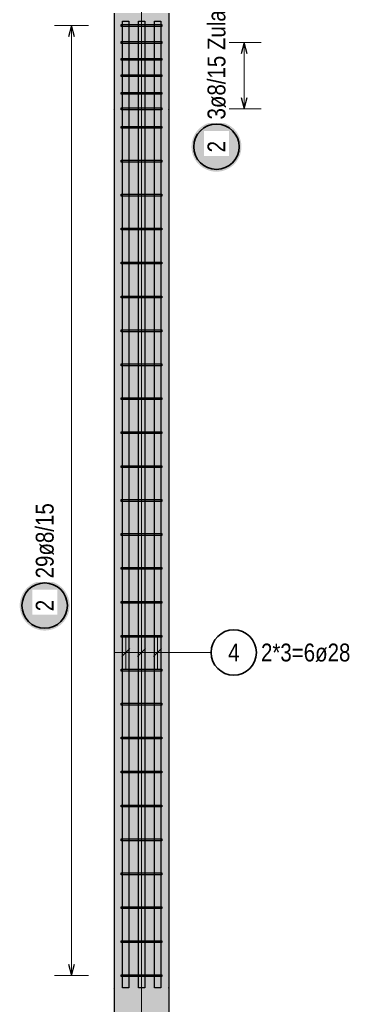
# Model space of a CAD drawing. Header units: millimetres. Extents: x -17.3 to 56.2, y -13.9 to 21.4.
# Tile 15 of 56: x 24.5 to 26, y -11 to -6.6. Entities that reach past the tile are written whole.
import ezdxf

# ---------------------------------------------------------------- set-up
doc = ezdxf.new("R2010")
doc.units = ezdxf.units.MM
for name, color, linetype, lineweight in [('Bewehrung', 7, 'Continuous', 20), ('einlesen aus Plan EG', 7, 'Continuous', 20), ('Geschnittene Kanten', 7, 'Continuous', 20), ('Schraffuren', 7, 'Continuous', 20)]:
    doc.layers.add(name, color=color, linetype=linetype, lineweight=lineweight)
doc.styles.add('Arial Narrow', font='ARIALN.TTF')

msp = doc.modelspace()

# ---------------------------------------------------------------- hatches: boundary and pattern name
at = {"layer": 'Bewehrung', "lineweight": 25, "true_color": 0xffffff}
for points in [[(25.467027, -7.171124), (25.46696, -7.167285), (25.466759, -7.16345), (25.466424, -7.159626), (25.465956, -7.155815), (25.465355, -7.152022), (25.464623, -7.148253), (25.463759, -7.144512), (25.462765, -7.140804), (25.461643, -7.137132), (25.460393, -7.133501), (25.459017, -7.129917), (25.457517, -7.126383), (25.455894, -7.122903), (25.454151, -7.119482), (25.452289, -7.116124), (25.450312, -7.112833), (25.448221, -7.109612), (25.446018, -7.106467), (25.443708, -7.103401), (25.441291, -7.100417), (25.438772, -7.097519), (25.436154, -7.094711), (25.433439, -7.091996), (25.430631, -7.089378), (25.427733, -7.086859), (25.424749, -7.084442), (25.421683, -7.082132), (25.418538, -7.07993), (25.415318, -7.077838), (25.412027, -7.075861), (25.408668, -7.073999), (25.405247, -7.072256), (25.401768, -7.070634), (25.398233, -7.069133), (25.394649, -7.067757), (25.391018, -7.066507), (25.387347, -7.065385), (25.383638, -7.064391), (25.379897, -7.063527), (25.376128, -7.062795), (25.372336, -7.062194), (25.368525, -7.061726), (25.3647, -7.061392), (25.360865, -7.061191), (25.357027, -7.061124), (25.353188, -7.061191), (25.349353, -7.061392), (25.345528, -7.061726), (25.341717, -7.062194), (25.337925, -7.062795), (25.334156, -7.063527), (25.330415, -7.064391), (25.326706, -7.065385), (25.323035, -7.066507), (25.319404, -7.067757), (25.31582, -7.069133), (25.312286, -7.070634), (25.308806, -7.072256), (25.305385, -7.073999), (25.302027, -7.075861), (25.298735, -7.077838), (25.295515, -7.07993), (25.29237, -7.082132), (25.289304, -7.084442), (25.28632, -7.086859), (25.283422, -7.089378), (25.280614, -7.091996), (25.277899, -7.094711), (25.275281, -7.097519), (25.272762, -7.100417), (25.270345, -7.103401), (25.268035, -7.106467), (25.265832, -7.109612), (25.263741, -7.112833), (25.261764, -7.116124), (25.259902, -7.119482), (25.258159, -7.122903), (25.256537, -7.126383), (25.255036, -7.129917), (25.25366, -7.133501), (25.25241, -7.137132), (25.251288, -7.140804), (25.250294, -7.144512), (25.24943, -7.148253), (25.248698, -7.152022), (25.248097, -7.155815), (25.247629, -7.159626), (25.247294, -7.16345), (25.247094, -7.167285), (25.247027, -7.171124), (25.247094, -7.174963), (25.247294, -7.178797), (25.247629, -7.182622), (25.248097, -7.186433), (25.248698, -7.190225), (25.24943, -7.193994), (25.250294, -7.197735), (25.251288, -7.201444), (25.25241, -7.205116), (25.25366, -7.208746), (25.255036, -7.21233), (25.256537, -7.215865), (25.258159, -7.219344), (25.259902, -7.222766), (25.261764, -7.226124), (25.263741, -7.229415), (25.265832, -7.232635), (25.268035, -7.23578), (25.270345, -7.238846), (25.272762, -7.24183), (25.275281, -7.244728), (25.277899, -7.247536), (25.280614, -7.250251), (25.283422, -7.25287), (25.28632, -7.255389), (25.289304, -7.257805), (25.29237, -7.260116), (25.295515, -7.262318), (25.298735, -7.264409), (25.302027, -7.266386), (25.305385, -7.268248), (25.308806, -7.269991), (25.312286, -7.271614), (25.31582, -7.273114), (25.319404, -7.27449), (25.323035, -7.27574), (25.326706, -7.276862), (25.330415, -7.277856), (25.334156, -7.27872), (25.337925, -7.279453), (25.341717, -7.280053), (25.345528, -7.280521), (25.349353, -7.280856), (25.353188, -7.281057), (25.357027, -7.281124), (25.360865, -7.281057), (25.3647, -7.280856), (25.368525, -7.280521), (25.372336, -7.280053), (25.376128, -7.279453), (25.379897, -7.27872), (25.383638, -7.277856), (25.387347, -7.276862), (25.391018, -7.27574), (25.394649, -7.27449), (25.398233, -7.273114), (25.401768, -7.271614), (25.405247, -7.269991), (25.408668, -7.268248), (25.412027, -7.266386), (25.415318, -7.264409), (25.418538, -7.262318), (25.421683, -7.260116), (25.424749, -7.257805), (25.427733, -7.255389), (25.430631, -7.25287), (25.433439, -7.250251), (25.436154, -7.247536), (25.438772, -7.244728), (25.441291, -7.24183), (25.443708, -7.238846), (25.446018, -7.23578), (25.448221, -7.232635), (25.450312, -7.229415), (25.452289, -7.226124), (25.454151, -7.222766), (25.455894, -7.219344), (25.457517, -7.215865), (25.459017, -7.21233), (25.460393, -7.208746), (25.461643, -7.205116), (25.462765, -7.201444), (25.463759, -7.197735), (25.464623, -7.193994), (25.465355, -7.190225), (25.465956, -7.186433), (25.466424, -7.182622), (25.466759, -7.178797)], [(24.710739, -9.193062), (24.710672, -9.189223), (24.710471, -9.185389), (24.710137, -9.181564), (24.709669, -9.177753), (24.709068, -9.173961), (24.708335, -9.170192), (24.707472, -9.16645), (24.706478, -9.162742), (24.705355, -9.15907), (24.704105, -9.15544), (24.702729, -9.151855), (24.701229, -9.148321), (24.699607, -9.144841), (24.697863, -9.14142), (24.696002, -9.138062), (24.694024, -9.134771), (24.691933, -9.131551), (24.689731, -9.128405), (24.68742, -9.125339), (24.685004, -9.122355), (24.682485, -9.119457), (24.679867, -9.116649), (24.677152, -9.113934), (24.674344, -9.111316), (24.671446, -9.108797), (24.668462, -9.106381), (24.665396, -9.10407), (24.66225, -9.101868), (24.65903, -9.099777), (24.655739, -9.097799), (24.652381, -9.095938), (24.64896, -9.094195), (24.64548, -9.092572), (24.641946, -9.091072), (24.638361, -9.089696), (24.634731, -9.088446), (24.631059, -9.087323), (24.627351, -9.086329), (24.623609, -9.085466), (24.61984, -9.084733), (24.616048, -9.084132), (24.612237, -9.083664), (24.608412, -9.08333), (24.604578, -9.083129), (24.600739, -9.083062), (24.5969, -9.083129), (24.593066, -9.08333), (24.589241, -9.083664), (24.58543, -9.084132), (24.581638, -9.084733), (24.577869, -9.085466), (24.574128, -9.086329), (24.570419, -9.087323), (24.566747, -9.088446), (24.563117, -9.089696), (24.559532, -9.091072), (24.555998, -9.092572), (24.552518, -9.094195), (24.549097, -9.095938), (24.545739, -9.097799), (24.542448, -9.099777), (24.539228, -9.101868), (24.536083, -9.10407), (24.533016, -9.106381), (24.530033, -9.108797), (24.527135, -9.111316), (24.524327, -9.113934), (24.521612, -9.116649), (24.518993, -9.119457), (24.516474, -9.122355), (24.514058, -9.125339), (24.511747, -9.128405), (24.509545, -9.131551), (24.507454, -9.134771), (24.505476, -9.138062), (24.503615, -9.14142), (24.501872, -9.144841), (24.500249, -9.148321), (24.498749, -9.151855), (24.497373, -9.15544), (24.496123, -9.15907), (24.495, -9.162742), (24.494007, -9.16645), (24.493143, -9.170192), (24.49241, -9.173961), (24.49181, -9.177753), (24.491342, -9.181564), (24.491007, -9.185389), (24.490806, -9.189223), (24.490739, -9.193062), (24.490806, -9.196901), (24.491007, -9.200735), (24.491342, -9.20456), (24.49181, -9.208371), (24.49241, -9.212163), (24.493143, -9.215932), (24.494007, -9.219673), (24.495, -9.223382), (24.496123, -9.227054), (24.497373, -9.230684), (24.498749, -9.234269), (24.500249, -9.237803), (24.501872, -9.241283), (24.503615, -9.244704), (24.505476, -9.248062), (24.507454, -9.251353), (24.509545, -9.254573), (24.511747, -9.257718), (24.514058, -9.260785), (24.516474, -9.263769), (24.518993, -9.266666), (24.521612, -9.269474), (24.524327, -9.272189), (24.527135, -9.274808), (24.530033, -9.277327), (24.533016, -9.279743), (24.536083, -9.282054), (24.539228, -9.284256), (24.542448, -9.286347), (24.545739, -9.288325), (24.549097, -9.290186), (24.552518, -9.291929), (24.555998, -9.293552), (24.559532, -9.295052), (24.563117, -9.296428), (24.566747, -9.297678), (24.570419, -9.298801), (24.574128, -9.299794), (24.577869, -9.300658), (24.581638, -9.301391), (24.58543, -9.301991), (24.589241, -9.302459), (24.593066, -9.302794), (24.5969, -9.302995), (24.600739, -9.303062), (24.604578, -9.302995), (24.608412, -9.302794), (24.612237, -9.302459), (24.616048, -9.301991), (24.61984, -9.301391), (24.623609, -9.300658), (24.627351, -9.299794), (24.631059, -9.298801), (24.634731, -9.297678), (24.638361, -9.296428), (24.641946, -9.295052), (24.64548, -9.293552), (24.64896, -9.291929), (24.652381, -9.290186), (24.655739, -9.288325), (24.65903, -9.286347), (24.66225, -9.284256), (24.665396, -9.282054), (24.668462, -9.279743), (24.671446, -9.277327), (24.674344, -9.274808), (24.677152, -9.272189), (24.679867, -9.269474), (24.682485, -9.266666), (24.685004, -9.263769), (24.68742, -9.260785), (24.689731, -9.257718), (24.691933, -9.254573), (24.694024, -9.251353), (24.696002, -9.248062), (24.697863, -9.244704), (24.699607, -9.241283), (24.701229, -9.237803), (24.702729, -9.234269), (24.704105, -9.230684), (24.705355, -9.227054), (24.706478, -9.223382), (24.707472, -9.219673), (24.708335, -9.215932), (24.709068, -9.212163), (24.709669, -9.208371), (24.710137, -9.20456), (24.710471, -9.200735)]]:
    msp.add_hatch(color=7, dxfattribs=at).paths.add_polyline_path(points)
at = {"layer": 'Schraffuren', "lineweight": 13, "true_color": 0xd7ffd7}
msp.add_hatch(color=254, dxfattribs=at).paths.add_polyline_path([(25.146859, -12.142594), (25.146859, -6.582594), (24.906859, -6.582594), (24.906859, -12.142594)])

# ---------------------------------------------------------------- linework, layer by layer
at = {"color": 9, "linetype": 'Continuous', "lineweight": 0}
msp.add_line((25.026825, -12.942586), (25.026825, -3.836055), dxfattribs=at)
at = {"layer": 'Bewehrung', "color": 5, "linetype": 'Continuous', "lineweight": 18}
for p, q in [((24.793733, -6.636884), (24.643733, -6.636884)), ((24.718733, -10.823594), (24.718733, -6.636884)), ((25.554175, -6.711881), (25.404175, -6.711881)), ((25.479175, -7.003881), (25.479175, -6.711881)), ((25.404175, -7.003881), (25.554175, -7.003881)), ((24.957609, -9.474806), (24.957609, -9.324806)), ((25.027609, -9.474806), (25.027609, -9.324806)), ((25.097609, -9.474806), (25.097609, -9.324806)), ((25.147609, -9.399806), (24.907609, -9.399806)), ((25.33309, -9.399806), (25.147609, -9.399806)), ((24.643733, -10.823594), (24.793733, -10.823594))]:
    msp.add_line(p, q, dxfattribs=at)
at = {"layer": 'Bewehrung', "color": 3, "linetype": 'Continuous', "lineweight": 25}
for p, q in [((24.718733, -6.636884), (24.705335, -6.686884)), ((24.73213, -6.686884), (24.718733, -6.636884)), ((24.936859, -6.640884), (24.936859, -6.632884)), ((24.936859, -6.632884), (25.116879, -6.632884)), ((24.943609, -6.617874), (24.971609, -6.617874)), ((24.943609, -10.877874), (24.943609, -6.617874)), ((24.971609, -6.617874), (24.971609, -10.877874)), ((25.013609, -6.617874), (25.041609, -6.617874)), ((25.013609, -10.877874), (25.013609, -6.617874)), ((25.041609, -6.617874), (25.041609, -10.877874)), ((25.083609, -6.617874), (25.111609, -6.617874)), ((25.083609, -10.877874), (25.083609, -6.617874)), ((25.111609, -6.617874), (25.111609, -10.877874)), ((25.116879, -6.632884), (25.116879, -6.640884)), ((25.116879, -6.640884), (24.936859, -6.640884)), ((24.936859, -6.715881), (24.936859, -6.707881)), ((24.936859, -6.707881), (25.116879, -6.707881)), ((25.116879, -6.715881), (24.936859, -6.715881)), ((25.116879, -6.707881), (25.116879, -6.715881)), ((25.479175, -6.711881), (25.465778, -6.761881)), ((25.492573, -6.761881), (25.479175, -6.711881)), ((24.936859, -6.790409), (24.936859, -6.782409)), ((24.936859, -6.782409), (25.116879, -6.782409)), ((25.116879, -6.790409), (24.936859, -6.790409)), ((25.116879, -6.782409), (25.116879, -6.790409)), ((24.936859, -6.861881), (24.936859, -6.853881)), ((24.936859, -6.853881), (25.116879, -6.853881)), ((25.116879, -6.853881), (25.116879, -6.861881)), ((25.116879, -6.861881), (24.936859, -6.861881)), ((24.936859, -6.939934), (24.936859, -6.931934)), ((24.936859, -6.931934), (25.116879, -6.931934)), ((25.116879, -6.939934), (24.936859, -6.939934)), ((25.116879, -6.931934), (25.116879, -6.939934)), ((25.465778, -6.953881), (25.479175, -7.003881)), ((25.479175, -7.003881), (25.492573, -6.953881)), ((24.936859, -7.007881), (24.936859, -6.999881)), ((24.936859, -6.999881), (25.116879, -6.999881)), ((25.116879, -7.007881), (24.936859, -7.007881)), ((25.116879, -6.999881), (25.116879, -7.007881)), ((24.936859, -7.08946), (24.936859, -7.08146)), ((24.936859, -7.08146), (25.116879, -7.08146)), ((25.116879, -7.08946), (24.936859, -7.08946)), ((25.116879, -7.08146), (25.116879, -7.08946)), ((24.936859, -7.238985), (24.936859, -7.230985)), ((24.936859, -7.230985), (25.116879, -7.230985)), ((25.116879, -7.238985), (24.936859, -7.238985)), ((25.116879, -7.230985), (25.116879, -7.238985)), ((24.936859, -7.38851), (24.936859, -7.38051)), ((24.936859, -7.38051), (25.116879, -7.38051)), ((25.116879, -7.38851), (24.936859, -7.38851)), ((25.116879, -7.38051), (25.116879, -7.38851)), ((24.936859, -7.538036), (24.936859, -7.530036)), ((24.936859, -7.530036), (25.116879, -7.530036)), ((25.116879, -7.538036), (24.936859, -7.538036)), ((25.116879, -7.530036), (25.116879, -7.538036)), ((24.936859, -7.687561), (24.936859, -7.679561)), ((24.936859, -7.679561), (25.116879, -7.679561)), ((25.116879, -7.687561), (24.936859, -7.687561)), ((25.116879, -7.679561), (25.116879, -7.687561)), ((24.936859, -7.837086), (24.936859, -7.829086)), ((24.936859, -7.829086), (25.116879, -7.829086)), ((25.116879, -7.837086), (24.936859, -7.837086)), ((25.116879, -7.829086), (25.116879, -7.837086)), ((24.936859, -7.986612), (24.936859, -7.978612)), ((24.936859, -7.978612), (25.116879, -7.978612)), ((25.116879, -7.978612), (25.116879, -7.986612)), ((25.116879, -7.986612), (24.936859, -7.986612)), ((24.936859, -8.136137), (24.936859, -8.128137)), ((24.936859, -8.128137), (25.116879, -8.128137)), ((25.116879, -8.136137), (24.936859, -8.136137)), ((25.116879, -8.128137), (25.116879, -8.136137)), ((24.936859, -8.285663), (24.936859, -8.277663)), ((24.936859, -8.277663), (25.116879, -8.277663)), ((25.116879, -8.285663), (24.936859, -8.285663)), ((25.116879, -8.277663), (25.116879, -8.285663)), ((24.936859, -8.435188), (24.936859, -8.427188)), ((24.936859, -8.427188), (25.116879, -8.427188)), ((25.116879, -8.435188), (24.936859, -8.435188)), ((25.116879, -8.427188), (25.116879, -8.435188)), ((24.936859, -8.584713), (24.936859, -8.576713)), ((24.936859, -8.576713), (25.116879, -8.576713)), ((25.116879, -8.584713), (24.936859, -8.584713)), ((25.116879, -8.576713), (25.116879, -8.584713)), ((24.936859, -8.734239), (24.936859, -8.726239)), ((24.936859, -8.726239), (25.116879, -8.726239)), ((25.116879, -8.734239), (24.936859, -8.734239)), ((25.116879, -8.726239), (25.116879, -8.734239)), ((24.936859, -8.883764), (24.936859, -8.875764)), ((24.936859, -8.875764), (25.116879, -8.875764)), ((25.116879, -8.883764), (24.936859, -8.883764)), ((25.116879, -8.875764), (25.116879, -8.883764)), ((24.936859, -9.033289), (24.936859, -9.025289)), ((24.936859, -9.025289), (25.116879, -9.025289)), ((25.116879, -9.033289), (24.936859, -9.033289)), ((25.116879, -9.025289), (25.116879, -9.033289)), ((24.936859, -9.182815), (24.936859, -9.174815)), ((24.936859, -9.174815), (25.116879, -9.174815)), ((25.116879, -9.182815), (24.936859, -9.182815)), ((25.116879, -9.174815), (25.116879, -9.182815)), ((24.936859, -9.33234), (24.936859, -9.32434)), ((24.936859, -9.32434), (25.116879, -9.32434)), ((25.116879, -9.32434), (25.116879, -9.33234)), ((25.116879, -9.33234), (24.936859, -9.33234)), ((24.939931, -9.417484), (24.975286, -9.382129)), ((25.009931, -9.417484), (25.045286, -9.382129)), ((25.079931, -9.417484), (25.115286, -9.382129)), ((24.936859, -9.481865), (24.936859, -9.473865)), ((24.936859, -9.473865), (25.116879, -9.473865)), ((25.116879, -9.481865), (24.936859, -9.481865)), ((25.116879, -9.473865), (25.116879, -9.481865)), ((24.936859, -9.631391), (24.936859, -9.623391)), ((24.936859, -9.623391), (25.116879, -9.623391)), ((25.116879, -9.631391), (24.936859, -9.631391)), ((25.116879, -9.623391), (25.116879, -9.631391)), ((24.936859, -9.780916), (24.936859, -9.772916)), ((24.936859, -9.772916), (25.116879, -9.772916)), ((25.116879, -9.780916), (24.936859, -9.780916)), ((25.116879, -9.772916), (25.116879, -9.780916)), ((24.936859, -9.930441), (24.936859, -9.922441)), ((24.936859, -9.922441), (25.116879, -9.922441)), ((25.116879, -9.930441), (24.936859, -9.930441)), ((25.116879, -9.922441), (25.116879, -9.930441)), ((24.936859, -10.079967), (24.936859, -10.071967)), ((24.936859, -10.071967), (25.116879, -10.071967)), ((25.116879, -10.079967), (24.936859, -10.079967)), ((25.116879, -10.071967), (25.116879, -10.079967)), ((24.936859, -10.229492), (24.936859, -10.221492)), ((24.936859, -10.221492), (25.116879, -10.221492)), ((25.116879, -10.229492), (24.936859, -10.229492)), ((25.116879, -10.221492), (25.116879, -10.229492)), ((24.936859, -10.379018), (24.936859, -10.371018)), ((24.936859, -10.371018), (25.116879, -10.371018)), ((25.116879, -10.379018), (24.936859, -10.379018)), ((25.116879, -10.371018), (25.116879, -10.379018)), ((24.936859, -10.528543), (24.936859, -10.520543)), ((24.936859, -10.520543), (25.116879, -10.520543)), ((25.116879, -10.528543), (24.936859, -10.528543)), ((25.116879, -10.520543), (25.116879, -10.528543)), ((24.936859, -10.678068), (24.936859, -10.670068)), ((24.936859, -10.670068), (25.116879, -10.670068)), ((25.116879, -10.670068), (25.116879, -10.678068)), ((25.116879, -10.678068), (24.936859, -10.678068)), ((24.705335, -10.773594), (24.718733, -10.823594)), ((24.718733, -10.823594), (24.73213, -10.773594)), ((24.936859, -10.827594), (24.936859, -10.819594)), ((24.936859, -10.819594), (25.116879, -10.819594)), ((25.116879, -10.827594), (24.936859, -10.827594)), ((25.116879, -10.819594), (25.116879, -10.827594)), ((24.971609, -10.877874), (24.943609, -10.877874)), ((25.041609, -10.877874), (25.013609, -10.877874)), ((25.111609, -10.877874), (25.083609, -10.877874))]:
    msp.add_line(p, q, dxfattribs=at)
at = {"layer": 'Bewehrung', "color": 2, "linetype": 'Continuous', "lineweight": 35}
for centre in [(25.357027, -7.171124), (24.600739, -9.193062), (25.43309, -9.399806)]:
    msp.add_circle(centre, 0.1, dxfattribs=at)
at = {"layer": 'einlesen aus Plan EG', "color": 9, "linetype": 'Continuous', "lineweight": 0}
for centre in [(24.906859, -7.007881), (25.146859, -7.007881), (24.906859, -10.877594), (25.146859, -10.877594)]:
    msp.add_circle(centre, 0.00111, dxfattribs=at)
at = {"layer": 'Geschnittene Kanten', "color": 3, "linetype": 'Continuous', "lineweight": 25}
for p, q in [((24.906859, -6.582594), (24.906859, -12.142594)), ((25.146859, -6.582594), (25.146859, -12.142594))]:
    msp.add_line(p, q, dxfattribs=at)

# ---------------------------------------------------------------- texts
at = {"layer": 'Bewehrung', "color": 2, "lineweight": 35, "char_height": 0.07875, "attachment_point": 1, "line_spacing_factor": 0.9, "style": 'Arial Narrow'}
for s, insert in [('4', (25.408284, -9.360431)), ('2*3=6ø28', (25.55309, -9.360431))]:
    msp.add_mtext(s, dxfattribs=dict(at, insert=insert))

# ---------------------------------------------------------------- next in the draw order: texts
at = {"layer": 'Bewehrung', "color": 2, "lineweight": 35, "char_height": 0.07875, "attachment_point": 1, "rotation": 90, "line_spacing_factor": 0.9, "style": 'Arial Narrow', "bg_fill": 3, "box_fill_scale": 1.2, "bg_fill_color": 256, "bg_fill_true_color": 13158600, "bg_fill_transparency": 0}
for s, insert in [('3ø8/15 Zulage', (25.317652, -7.051124)), ('2', (25.317652, -7.19593)), ('29ø8/15', (24.561364, -9.073062)), ('2', (24.561364, -9.217868))]:
    msp.add_mtext(s, dxfattribs=dict(at, insert=insert))

doc.saveas('drawing.dxf')
